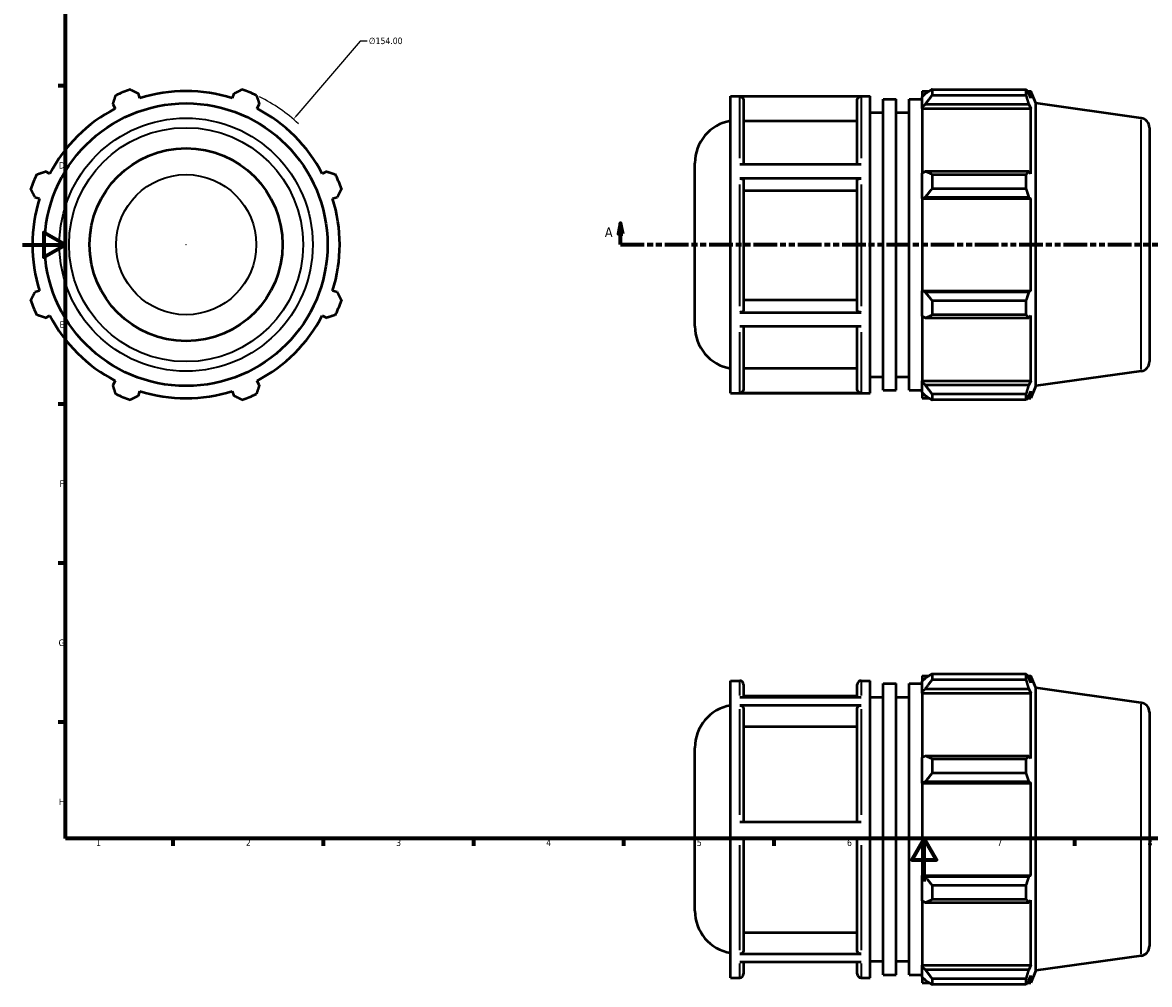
# Model space of a CAD drawing. Header units: millimetres. Extents: x -26 to 892, y -48 to 703.
# Tile 1 of 3: x 0 to 526, y -48 to 401. Entities that reach past the tile are written whole.
import ezdxf

# ---------------------------------------------------------------- set-up
doc = ezdxf.new("R2010")
doc.units = ezdxf.units.MM
doc.linetypes.add('DOUBLE_DASH_CHAIN', pattern=[1.2403, 0.6614, -0.0827, 0.1654, -0.0827, 0.1654, -0.0827])
for name, color, linetype, lineweight in [('Border (ANSI)', 7, 'Continuous', 70), ('Dimension (ANSI)', 7, 'Continuous', 25), ('Section Line (ANSI)', 7, 'DOUBLE_DASH_CHAIN', 70), ('Visible (ANSI)', 7, 'Continuous', 50), ('Visible Narrow (ANSI)', 7, 'Continuous', 35)]:
    doc.layers.add(name, color=color, linetype=linetype, lineweight=lineweight)
doc.styles.add('Label Text (ANSI)', font='tahoma.ttf')
doc.styles.add('Note Text (ANSI)', font='tahoma.ttf')
doc.dimstyles.new('Default - mm (ANSI)', dxfattribs={"dimtxt": 3.048, "dimasz": 2.5, "dimexe": 3.175, "dimexo": 1.6002, "dimgap": 0.8, "dimtad": 0, "dimtoh": 1, "dimrnd": 1e-08, "dimzin": 4, "dimdsep": 46, "dimtxsty": 'Note Text (ANSI)', "dimcen": 0.09, "dimdle": 10, "dimclrd": 256, "dimclre": 256, "dimclrt": 256, "dimadec": 1, "dimazin": 1, "dimtfac": 1, "dimtofl": 0, "dimtmove": 0, "dimatfit": 3, "dimfxl": 1, "dimtolj": 1, "dimtzin": 4, "dimlwd": -1, "dimlwe": -1, "dimarcsym": 0})

# ---------------------------------------------------------------- blocks, each defined once
blk = doc.blocks.new('Borders Default Border')
at = {"layer": 'Border (ANSI)'}
for p, q in [((20, 371.25), (16.55, 371.25)), ((20, 222.75), (16.55, 222.75)), ((20, 148.5), (16.55, 148.5)), ((20, 74.25), (16.55, 74.25)), ((70.08, 20), (70.08, 16.55)), ((140.17, 20), (140.17, 16.55)), ((210.25, 20), (210.25, 16.55)), ((280.33, 20), (280.33, 16.55)), ((350.42, 20), (350.42, 16.55)), ((490.58, 20), (490.58, 16.55))]:
    blk.add_line(p, q, dxfattribs=at)
at = {"layer": 'Border (ANSI)', "flags": 128}
for points in [[(20, 20), (20, 574), (821, 574), (821, 20), (20, 20)], [(0, 297), (20, 297), (10, 302.77), (10, 291.23), (20, 297)], [(420.5, 0), (420.5, 20), (414.73, 10), (426.27, 10), (420.5, 20)]]:
    blk.add_lwpolyline(points, dxfattribs=at)
at = {"layer": 'Border (ANSI)', "char_height": 3.05, "attachment_point": 7, "style": 'Note Text (ANSI)'}
for s, insert in [('D', (16.96, 332.6)), ('E', (17.21, 258.35)), ('F', (17.29, 184.1)), ('G', (16.81, 109.79)), ('H', (16.97, 35.6)), ('1', (34.35, 16.55)), ('2', (104.2, 16.55)), ('3', (174.26, 16.49)), ('4', (244.23, 16.55)), ('5', (314.48, 16.49)), ('6', (384.49, 16.49)), ('7', (454.6, 16.55)), ('8', (524.63, 16.48))]:
    blk.add_mtext(s, dxfattribs=dict(at, insert=insert))
blk = doc.blocks.new('2dTransSection0')
at = {"layer": 'Section Line (ANSI)', "linetype": 'Continuous'}
for p, q in [((278.88, 307.11), (277.88, 302.11)), ((278.88, 302.11), (278.88, 307.11)), ((279.88, 302.11), (278.88, 307.11)), ((579.18, 307.11), (578.18, 302.11)), ((579.18, 302.11), (579.18, 307.11)), ((580.18, 302.11), (579.18, 307.11)), ((277.88, 302.11), (279.88, 302.11)), ((278.88, 297.11), (278.88, 302.11)), ((578.18, 302.11), (580.18, 302.11)), ((579.18, 297.11), (579.18, 302.11)), ((278.88, 297.11), (289.94, 297.11)), ((568.12, 297.11), (579.18, 297.11))]:
    blk.add_line(p, q, dxfattribs=at)
at = {"layer": 'Section Line (ANSI)', "linetype": 'DOUBLE_DASH_CHAIN', "ltscale": 16.657326}
blk.add_line((278.88, 297.11), (579.18, 297.11), dxfattribs=at)
at = {"layer": 'Section Line (ANSI)', "linetype": 'Continuous', "flags": 128}
for points in [[(279.88, 302.11), (278.88, 307.11), (277.88, 302.11), (279.88, 302.11)], [(580.18, 302.11), (579.18, 307.11), (578.18, 302.11), (580.18, 302.11)]]:
    blk.add_lwpolyline(points, dxfattribs=at)
at = {"layer": 'Section Line (ANSI)'}
for points in [[(279.88, 302.11), (278.88, 307.11), (277.88, 302.11), (279.88, 302.11)], [(580.18, 302.11), (579.18, 307.11), (578.18, 302.11), (580.18, 302.11)]]:
    blk.add_solid(points, dxfattribs=at)
at = {"layer": 'Section Line (ANSI)', "char_height": 4.57, "attachment_point": 7, "style": 'Label Text (ANSI)'}
for insert in [(271.52, 300.61), (582.65, 300.61)]:
    blk.add_mtext('A', dxfattribs=dict(at, insert=insert))
blk = doc.blocks.new('*D10')
at = {"layer": 'Defpoints', "color": 0, "transparency": 16777216}
for p in [(126.31, 355.64), (26.25, 238.57)]:
    blk.add_point(p, dxfattribs=at)
at = {"layer": 'Dimension (ANSI)', "transparency": 16777216}
for p, q in [((157.48, 392.11), (127.93, 357.54)), ((160.7, 392.11), (157.48, 392.11)), ((76.19, 297.11), (76.37, 297.11)), ((76.28, 297.02), (76.28, 297.2))]:
    blk.add_line(p, q, dxfattribs=at)
blk.add_arc((76.28, 297.11), 77, 47.118, 63.6013, dxfattribs=at)
blk.add_solid([(127.62, 357.81), (128.25, 357.27), (126.31, 355.64)], dxfattribs=at)
at = {"layer": 'Dimension (ANSI)', "transparency": 16777216, "insert": (161.5, 393.75), "char_height": 3.048, "attachment_point": 1, "style": 'Note Text (ANSI)'}
blk.add_mtext('\\A1;∅154.00', dxfattribs=at)

msp = doc.modelspace()

# ---------------------------------------------------------------- linework, layer by layer
at = {"layer": 'Visible (ANSI)'}
for p, q in [((419.531, 368.718), (419.531, 366.138)), ((419.531, 368.718), (422.809, 368.718)), ((424.151, 369.56), (424.151, 366.775)), ((424.151, 369.56), (468.066, 369.56)), ((468.066, 366.775), (468.066, 369.56)), ((468.608, 368.718), (470.244, 368.718)), ((472.531, 363.057), (470.244, 368.718)), ((470.244, 365.404), (470.244, 368.718)), ((42.148, 362.676), (43.215, 360.627)), ((54.747, 365.404), (54.053, 367.607)), ((98.509, 367.607), (97.814, 365.404)), ((109.347, 360.627), (110.413, 362.676)), ((330.188, 227.808), (330.188, 366.408)), ((330.188, 366.408), (395.303, 366.408)), ((391.046, 366.28), (334.446, 366.28)), ((336.246, 364.477), (336.246, 334.734)), ((389.246, 334.734), (389.246, 364.477)), ((395.303, 227.808), (395.303, 366.408)), ((401.36, 229.194), (401.36, 365.022)), ((401.36, 365.022), (407.417, 365.022)), ((407.417, 229.194), (407.417, 365.022)), ((413.474, 229.194), (413.474, 365.022)), ((413.474, 365.022), (419.531, 365.022)), ((421.071, 367.607), (419.531, 366.138)), ((419.531, 361.31), (419.531, 366.138)), ((419.531, 361.31), (421.071, 362.676)), ((421.071, 362.676), (469.311, 362.676)), ((468.066, 366.775), (424.151, 366.775)), ((470.244, 365.404), (469.311, 367.607)), ((469.311, 362.676), (470.244, 360.627)), ((472.531, 231.159), (472.531, 363.057)), ((521.657, 356.153), (472.531, 363.057)), ((395.303, 358.708), (401.36, 358.708)), ((407.417, 358.708), (413.474, 358.708)), ((419.531, 360.627), (419.531, 361.31)), ((419.531, 360.627), (419.531, 330.53)), ((419.531, 360.627), (470.244, 360.627)), ((470.244, 330.174), (470.244, 360.627)), ((389.246, 354.704), (336.246, 354.704)), ((525.531, 351.696), (525.531, 242.52)), ((12.762, 330.174), (10.713, 331.241)), ((141.849, 331.241), (139.8, 330.174)), ((313.531, 259.094), (313.531, 335.123)), ((334.446, 334.734), (391.046, 334.734)), ((421.071, 331.241), (419.531, 330.53)), ((469.311, 331.241), (421.071, 331.241)), ((470.244, 330.174), (469.311, 331.241)), ((391.046, 328.046), (334.446, 328.046)), ((336.246, 327.144), (336.246, 266.423)), ((389.246, 266.423), (389.246, 327.144)), ((419.531, 318.873), (419.531, 330.53)), ((424.151, 329.903), (424.151, 323.181)), ((424.151, 329.903), (468.066, 329.903)), ((468.066, 323.181), (468.066, 329.903)), ((389.246, 322.258), (336.246, 322.258)), ((468.066, 323.181), (424.151, 323.181)), ((5.782, 319.336), (7.985, 318.642)), ((144.576, 318.642), (146.779, 319.336)), ((419.531, 318.873), (421.071, 319.336)), ((419.531, 318.642), (419.531, 318.873)), ((419.531, 318.642), (419.531, 275.575)), ((419.531, 318.642), (470.244, 318.642)), ((421.071, 319.336), (469.311, 319.336)), ((469.311, 319.336), (470.244, 318.642)), ((470.244, 275.575), (470.244, 318.642)), ((7.985, 275.575), (5.782, 274.88)), ((146.779, 274.88), (144.576, 275.575)), ((419.531, 275.343), (419.531, 275.575)), ((419.531, 275.575), (470.244, 275.575)), ((421.071, 274.88), (419.531, 275.343)), ((419.531, 263.687), (419.531, 275.343)), ((469.311, 274.88), (421.071, 274.88)), ((470.244, 275.575), (469.311, 274.88)), ((336.246, 271.306), (389.246, 271.306)), ((424.151, 271.035), (424.151, 264.313)), ((424.151, 271.035), (468.066, 271.035)), ((468.066, 264.313), (468.066, 271.035)), ((10.713, 262.976), (12.762, 264.042)), ((139.8, 264.042), (141.849, 262.976)), ((334.446, 265.522), (391.046, 265.522)), ((419.531, 263.687), (421.071, 262.976)), ((419.531, 263.687), (419.531, 233.589)), ((421.071, 262.976), (469.311, 262.976)), ((468.066, 264.313), (424.151, 264.313)), ((469.311, 262.976), (470.244, 264.042)), ((470.244, 233.589), (470.244, 264.042)), ((391.046, 258.874), (334.446, 258.874)), ((336.246, 258.874), (336.246, 229.698)), ((389.246, 229.698), (389.246, 258.874)), ((336.246, 239.464), (389.246, 239.464)), ((521.657, 238.064), (472.531, 231.159)), ((43.215, 233.589), (42.148, 231.54)), ((110.413, 231.54), (109.347, 233.589)), ((395.303, 235.508), (401.36, 235.508)), ((407.417, 235.508), (413.474, 235.508)), ((419.531, 232.906), (419.531, 233.589)), ((419.531, 233.589), (470.244, 233.589)), ((419.531, 228.078), (419.531, 232.906)), ((421.071, 231.54), (419.531, 232.906)), ((469.311, 231.54), (421.071, 231.54)), ((470.244, 233.589), (469.311, 231.54)), ((54.053, 226.609), (54.747, 228.812)), ((97.814, 228.812), (98.509, 226.609)), ((330.188, 227.808), (395.303, 227.808)), ((334.446, 227.896), (391.046, 227.896)), ((401.36, 229.194), (407.417, 229.194)), ((413.474, 229.194), (419.531, 229.194)), ((419.531, 228.078), (421.071, 226.609)), ((419.531, 228.078), (419.531, 225.498)), ((424.151, 227.441), (424.151, 224.657)), ((424.151, 227.441), (468.066, 227.441)), ((468.066, 224.657), (468.066, 227.441)), ((469.311, 226.609), (470.244, 228.812)), ((472.531, 231.159), (470.244, 225.498)), ((470.244, 225.498), (470.244, 228.812)), ((419.531, 225.498), (422.809, 225.498)), ((468.066, 224.657), (424.151, 224.657)), ((468.608, 225.498), (470.244, 225.498)), ((419.531, 95.958), (419.531, 93.378)), ((419.531, 95.958), (422.809, 95.958)), ((421.071, 94.847), (419.531, 93.378)), ((424.151, 96.799), (424.151, 94.015)), ((424.151, 96.799), (468.066, 96.799)), ((468.066, 94.015), (468.066, 96.799)), ((468.608, 95.958), (470.244, 95.958)), ((470.244, 92.644), (469.311, 94.847)), ((472.531, 90.297), (470.244, 95.958)), ((470.244, 92.644), (470.244, 95.958)), ((330.188, -44.952), (330.188, 93.648)), ((330.188, 93.648), (334.446, 93.648)), ((336.246, 91.848), (336.246, 86.031)), ((389.246, 86.031), (389.246, 91.848)), ((391.046, 93.648), (395.303, 93.648)), ((395.303, -44.952), (395.303, 93.648)), ((401.36, -43.566), (401.36, 92.262)), ((401.36, 92.262), (407.417, 92.262)), ((407.417, -43.566), (407.417, 92.262)), ((413.474, -43.566), (413.474, 92.262)), ((413.474, 92.262), (419.531, 92.262)), ((419.531, 88.55), (419.531, 93.378)), ((419.531, 88.55), (421.071, 89.916)), ((421.071, 89.916), (469.311, 89.916)), ((468.066, 94.015), (424.151, 94.015)), ((469.311, 89.916), (470.244, 87.867)), ((472.531, -41.601), (472.531, 90.297)), ((521.657, 83.392), (472.531, 90.297)), ((334.446, 86.031), (391.046, 86.031)), ((389.246, 86.359), (336.246, 86.359)), ((395.303, 85.948), (401.36, 85.948)), ((407.417, 85.948), (413.474, 85.948)), ((419.531, 87.867), (419.531, 88.55)), ((419.531, 87.867), (419.531, 57.769)), ((419.531, 87.867), (470.244, 87.867)), ((470.244, 57.414), (470.244, 87.867)), ((391.046, 82.146), (334.446, 82.146)), ((336.246, 80.584), (336.246, 27.835)), ((389.246, 27.835), (389.246, 80.584)), ((525.531, 78.936), (525.531, -30.24)), ((389.246, 72.121), (336.246, 72.121)), ((313.531, -13.666), (313.531, 62.362)), ((421.071, 58.48), (419.531, 57.769)), ((469.311, 58.48), (421.071, 58.48)), ((470.244, 57.414), (469.311, 58.48)), ((419.531, 46.113), (419.531, 57.769)), ((424.151, 57.143), (424.151, 50.421)), ((424.151, 57.143), (468.066, 57.143)), ((468.066, 50.421), (468.066, 57.143)), ((468.066, 50.421), (424.151, 50.421)), ((419.531, 46.113), (421.071, 46.576)), ((419.531, 45.882), (419.531, 46.113)), ((419.531, 45.882), (419.531, 2.814)), ((419.531, 45.882), (470.244, 45.882)), ((421.071, 46.576), (469.311, 46.576)), ((469.311, 46.576), (470.244, 45.882)), ((470.244, 2.814), (470.244, 45.882)), ((334.446, 27.835), (391.046, 27.835)), ((391.046, 20.135), (334.446, 20.135)), ((336.246, 20.135), (336.246, -32.287)), ((389.246, -32.287), (389.246, 20.135)), ((419.531, 2.583), (419.531, 2.814)), ((419.531, 2.814), (470.244, 2.814)), ((419.531, -9.073), (419.531, 2.583)), ((421.071, 2.12), (419.531, 2.583)), ((469.311, 2.12), (421.071, 2.12)), ((470.244, 2.814), (469.311, 2.12)), ((424.151, -1.725), (424.151, -8.447)), ((424.151, -1.725), (468.066, -1.725)), ((468.066, -8.447), (468.066, -1.725)), ((419.531, -9.073), (419.531, -39.171)), ((419.531, -9.073), (421.071, -9.784)), ((421.071, -9.784), (469.311, -9.784)), ((468.066, -8.447), (424.151, -8.447)), ((469.311, -9.784), (470.244, -8.718)), ((470.244, -39.171), (470.244, -8.718)), ((336.246, -23.83), (389.246, -23.83)), ((334.446, -33.848), (391.046, -33.848)), ((521.657, -34.696), (472.531, -41.601)), ((391.046, -37.663), (334.446, -37.663)), ((336.246, -37.663), (336.246, -43.152)), ((389.246, -43.152), (389.246, -37.663)), ((395.303, -37.252), (401.36, -37.252)), ((407.417, -37.252), (413.474, -37.252)), ((419.531, -39.854), (419.531, -39.171)), ((419.531, -39.171), (470.244, -39.171)), ((419.531, -44.682), (419.531, -39.854)), ((421.071, -41.22), (419.531, -39.854)), ((469.311, -41.22), (421.071, -41.22)), ((470.244, -39.171), (469.311, -41.22)), ((472.531, -41.601), (470.244, -47.262)), ((330.188, -44.952), (334.446, -44.952)), ((391.046, -44.952), (395.303, -44.952)), ((401.36, -43.566), (407.417, -43.566)), ((413.474, -43.566), (419.531, -43.566)), ((419.531, -44.682), (419.531, -47.262)), ((419.531, -44.682), (421.071, -46.151)), ((419.531, -47.262), (422.809, -47.262)), ((424.151, -45.319), (424.151, -48.103)), ((424.151, -45.319), (468.066, -45.319)), ((468.066, -48.103), (468.066, -45.319)), ((468.608, -47.262), (470.244, -47.262)), ((469.311, -46.151), (470.244, -43.948)), ((470.244, -47.262), (470.244, -43.948)), ((468.066, -48.103), (424.151, -48.103))]:
    msp.add_line(p, q, dxfattribs=at)
for radius in [65.949, 45]:
    msp.add_circle((76.281, 297.108), radius, dxfattribs=at)
for centre, radius, start, end in [((76.281, 297.108), 77, 109.79198, 115.20802), ((76.281, 297.108), 71.61, 72.5, 107.5), ((76.281, 297.108), 77, 64.79198, 70.20802), ((76.281, 297.108), 71.61, 117.5, 152.5), ((76.281, 297.108), 71.61, 27.5, 62.5), ((333.551, 335.123), 20.02, 99.6701, 180), ((521.031, 351.696), 4.5, 0, 82), ((76.281, 297.108), 77, 154.79198, 160.20802), ((76.281, 297.108), 77, 19.79198, 25.20802), ((76.281, 297.108), 71.61, 162.5, 197.5), ((76.281, 297.108), 71.61, 342.5, 17.5), ((76.281, 297.108), 77, 199.79198, 205.20802), ((76.281, 297.108), 77, 334.79198, 340.20802), ((76.281, 297.108), 71.61, 207.5, 242.5), ((76.281, 297.108), 71.61, 297.5, 332.5), ((333.551, 259.094), 20.02, 180, 260.3299), ((521.031, 242.52), 4.5, 278, 0), ((76.281, 297.108), 77, 244.79198, 250.20802), ((76.281, 297.108), 71.61, 252.5, 287.5), ((76.281, 297.108), 77, 289.79198, 295.20802), ((334.446, 91.848), 1.8, 0, 90), ((391.046, 91.848), 1.8, 90, 180), ((333.551, 62.362), 20.02, 99.6701, 180), ((521.031, 78.936), 4.5, 0, 82), ((333.551, -13.666), 20.02, 180, 260.3299), ((521.031, -30.24), 4.5, 278, 0), ((334.446, -43.152), 1.8, 270, 0), ((391.046, -43.152), 1.8, 180, 270)]:
    msp.add_arc(centre, radius, start, end, dxfattribs=at)
for points, weights in [([(50.208, 369.56), (52.17, 368.563), (54.053, 367.607)], [1, 1.00166000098, 1.00250371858]), ([(98.509, 367.607), (100.392, 368.563), (102.353, 369.56)], [1.00250371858, 1.00166000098, 1]), ([(424.151, 369.56), (422.55, 368.563), (421.071, 367.607)], [1.01219646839, 1.00882672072, 1.00464740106]), ([(468.066, 369.56), (468.713, 368.563), (469.311, 367.607)], [1, 1.00166000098, 1.00250371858]), ([(42.148, 362.676), (42.803, 364.684), (43.486, 366.775)], [1.00250371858, 1.00166000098, 1]), ([(109.075, 366.775), (109.758, 364.684), (110.413, 362.676)], [1, 1.00166000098, 1.00250371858]), ([(421.071, 362.676), (422.55, 364.684), (424.151, 366.775)], [1.00464740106, 1.00882672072, 1.01219646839]), ([(469.311, 362.676), (468.713, 364.684), (468.066, 366.775)], [1.00250371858, 1.00166000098, 1]), ([(6.614, 329.903), (8.705, 330.585), (10.713, 331.241)], [1, 1.00166000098, 1.00250371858]), ([(141.849, 331.241), (143.856, 330.585), (145.948, 329.903)], [1.00250371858, 1.00166000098, 1]), ([(424.151, 329.903), (422.55, 330.585), (421.071, 331.241)], [1.01219646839, 1.00882672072, 1.00464740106]), ([(468.066, 329.903), (468.713, 330.585), (469.311, 331.241)], [1, 1.00166000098, 1.00250371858]), ([(5.782, 319.336), (4.826, 321.219), (3.829, 323.181)], [1.00250371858, 1.00166000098, 1]), ([(148.732, 323.181), (147.736, 321.219), (146.779, 319.336)], [1, 1.00166000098, 1.00250371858]), ([(421.071, 319.336), (422.55, 321.219), (424.151, 323.181)], [1.00464740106, 1.00882672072, 1.01219646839]), ([(469.311, 319.336), (468.713, 321.219), (468.066, 323.181)], [1.00250371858, 1.00166000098, 1]), ([(3.829, 271.035), (4.826, 272.997), (5.782, 274.88)], [1, 1.00166000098, 1.00250371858]), ([(146.779, 274.88), (147.736, 272.997), (148.732, 271.035)], [1.00250371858, 1.00166000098, 1]), ([(424.151, 271.035), (422.55, 272.997), (421.071, 274.88)], [1.01219646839, 1.00882672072, 1.00464740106]), ([(468.066, 271.035), (468.713, 272.997), (469.311, 274.88)], [1, 1.00166000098, 1.00250371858]), ([(10.713, 262.976), (8.705, 263.631), (6.614, 264.313)], [1.00250371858, 1.00166000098, 1]), ([(145.948, 264.313), (143.856, 263.631), (141.849, 262.976)], [1, 1.00166000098, 1.00250371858]), ([(421.071, 262.976), (422.55, 263.631), (424.151, 264.313)], [1.00464740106, 1.00882672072, 1.01219646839]), ([(469.311, 262.976), (468.713, 263.631), (468.066, 264.313)], [1.00250371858, 1.00166000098, 1]), ([(43.486, 227.441), (42.803, 229.533), (42.148, 231.54)], [1, 1.00166000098, 1.00250371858]), ([(110.413, 231.54), (109.758, 229.533), (109.075, 227.441)], [1.00250371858, 1.00166000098, 1]), ([(424.151, 227.441), (422.55, 229.533), (421.071, 231.54)], [1.01219646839, 1.00882672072, 1.00464740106]), ([(468.066, 227.441), (468.713, 229.533), (469.311, 231.54)], [1, 1.00166000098, 1.00250371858]), ([(54.053, 226.609), (52.17, 225.653), (50.208, 224.657)], [1.00250371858, 1.00166000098, 1]), ([(102.353, 224.657), (100.392, 225.653), (98.509, 226.609)], [1, 1.00166000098, 1.00250371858]), ([(421.071, 226.609), (422.55, 225.653), (424.151, 224.657)], [1.00464740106, 1.00882672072, 1.01219646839]), ([(469.311, 226.609), (468.713, 225.653), (468.066, 224.657)], [1.00250371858, 1.00166000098, 1]), ([(424.151, 96.799), (422.55, 95.803), (421.071, 94.847)], [1.01219646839, 1.00882672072, 1.00464740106]), ([(468.066, 96.799), (468.713, 95.803), (469.311, 94.847)], [1, 1.00166000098, 1.00250371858]), ([(421.071, 89.916), (422.55, 91.924), (424.151, 94.015)], [1.00464740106, 1.00882672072, 1.01219646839]), ([(469.311, 89.916), (468.713, 91.924), (468.066, 94.015)], [1.00250371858, 1.00166000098, 1]), ([(424.151, 57.143), (422.55, 57.825), (421.071, 58.48)], [1.01219646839, 1.00882672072, 1.00464740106]), ([(468.066, 57.143), (468.713, 57.825), (469.311, 58.48)], [1, 1.00166000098, 1.00250371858]), ([(421.071, 46.576), (422.55, 48.459), (424.151, 50.421)], [1.00464740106, 1.00882672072, 1.01219646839]), ([(469.311, 46.576), (468.713, 48.459), (468.066, 50.421)], [1.00250371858, 1.00166000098, 1]), ([(424.151, -1.725), (422.55, 0.237), (421.071, 2.12)], [1.01219646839, 1.00882672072, 1.00464740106]), ([(468.066, -1.725), (468.713, 0.237), (469.311, 2.12)], [1, 1.00166000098, 1.00250371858]), ([(421.071, -9.784), (422.55, -9.129), (424.151, -8.447)], [1.00464740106, 1.00882672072, 1.01219646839]), ([(469.311, -9.784), (468.713, -9.129), (468.066, -8.447)], [1.00250371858, 1.00166000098, 1]), ([(424.151, -45.319), (422.55, -43.228), (421.071, -41.22)], [1.01219646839, 1.00882672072, 1.00464740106]), ([(468.066, -45.319), (468.713, -43.228), (469.311, -41.22)], [1, 1.00166000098, 1.00250371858]), ([(421.071, -46.151), (422.55, -47.107), (424.151, -48.103)], [1.00464740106, 1.00882672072, 1.01219646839]), ([(469.311, -46.151), (468.713, -47.107), (468.066, -48.103)], [1.00250371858, 1.00166000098, 1])]:
    msp.add_rational_spline(points, weights, degree=2, dxfattribs=at)
for points, knots in [([(334.446, 366.28), (334.668, 366.28), (334.929, 366.228), (335.34, 366.058), (335.561, 365.909), (335.875, 365.594), (336.023, 365.372), (336.193, 364.961), (336.246, 364.699), (336.246, 364.477)], [0, 0, 0, 0, 0.06663529, 0.06663529, 0.13333372, 0.13333372, 0.20004653, 0.20004653, 0.26682788, 0.26682788, 0.26682788, 0.26682788]), ([(389.246, 364.477), (389.246, 364.699), (389.298, 364.961), (389.468, 365.373), (389.616, 365.595), (389.93, 365.909), (390.152, 366.058), (390.562, 366.228), (390.823, 366.28), (391.046, 366.28)], [0.80050731, 0.80050731, 0.80050731, 0.80050731, 0.86732076, 0.86732076, 0.93406558, 0.93406558, 1.00073191, 1.00073191, 1.06733519, 1.06733519, 1.06733519, 1.06733519]), ([(334.446, 328.046), (334.668, 328.046), (334.929, 328.02), (335.34, 327.935), (335.561, 327.86), (335.875, 327.703), (336.023, 327.592), (336.193, 327.386), (336.246, 327.255), (336.246, 327.144)], [0, 0, 0, 0, 0.06663529, 0.06663529, 0.13333372, 0.13333372, 0.20004653, 0.20004653, 0.26682788, 0.26682788, 0.26682788, 0.26682788]), ([(389.246, 327.144), (389.246, 327.255), (389.298, 327.387), (389.468, 327.592), (389.616, 327.703), (389.93, 327.861), (390.152, 327.935), (390.562, 328.02), (390.823, 328.046), (391.046, 328.046)], [0.80050731, 0.80050731, 0.80050731, 0.80050731, 0.86732076, 0.86732076, 0.93406558, 0.93406558, 1.00073191, 1.00073191, 1.06733519, 1.06733519, 1.06733519, 1.06733519]), ([(336.246, 266.423), (336.246, 266.312), (336.193, 266.181), (336.023, 265.976), (335.875, 265.865), (335.561, 265.708), (335.34, 265.633), (334.929, 265.548), (334.668, 265.522), (334.446, 265.522)], [0.80025896, 0.80025896, 0.80025896, 0.80025896, 0.86699679, 0.86699679, 0.93368768, 0.93368768, 1.00036873, 1.00036873, 1.06700655, 1.06700655, 1.06700655, 1.06700655]), ([(391.046, 265.522), (390.823, 265.522), (390.562, 265.548), (390.152, 265.633), (389.93, 265.707), (389.616, 265.865), (389.468, 265.976), (389.298, 266.181), (389.246, 266.312), (389.246, 266.423)], [0, 0, 0, 0, 0.06661589, 0.06661589, 0.13327497, 0.13327497, 0.19998779, 0.19998779, 0.26674759, 0.26674759, 0.26674759, 0.26674759]), ([(336.246, 229.698), (336.246, 229.476), (336.193, 229.214), (336.023, 228.803), (335.875, 228.581), (335.561, 228.267), (335.34, 228.118), (334.929, 227.948), (334.668, 227.896), (334.446, 227.896)], [0.80025896, 0.80025896, 0.80025896, 0.80025896, 0.86699679, 0.86699679, 0.93368768, 0.93368768, 1.00036873, 1.00036873, 1.06700655, 1.06700655, 1.06700655, 1.06700655]), ([(391.046, 227.896), (390.823, 227.896), (390.562, 227.948), (390.152, 228.118), (389.93, 228.266), (389.616, 228.581), (389.468, 228.803), (389.298, 229.214), (389.246, 229.476), (389.246, 229.698)], [0, 0, 0, 0, 0.06661589, 0.06661589, 0.13327497, 0.13327497, 0.19998779, 0.19998779, 0.26674759, 0.26674759, 0.26674759, 0.26674759]), ([(334.446, 82.146), (334.668, 82.146), (334.929, 82.101), (335.34, 81.954), (335.561, 81.825), (335.875, 81.553), (336.023, 81.36), (336.193, 81.004), (336.246, 80.777), (336.246, 80.584)], [0, 0, 0, 0, 0.06663529, 0.06663529, 0.13333372, 0.13333372, 0.20004653, 0.20004653, 0.26682788, 0.26682788, 0.26682788, 0.26682788]), ([(389.246, 80.584), (389.246, 80.777), (389.298, 81.004), (389.468, 81.361), (389.616, 81.553), (389.93, 81.825), (390.152, 81.954), (390.562, 82.101), (390.823, 82.146), (391.046, 82.146)], [0.80050731, 0.80050731, 0.80050731, 0.80050731, 0.86732076, 0.86732076, 0.93406558, 0.93406558, 1.00073191, 1.00073191, 1.06733519, 1.06733519, 1.06733519, 1.06733519]), ([(336.246, -32.287), (336.246, -32.48), (336.193, -32.706), (336.023, -33.062), (335.875, -33.254), (335.561, -33.527), (335.34, -33.655), (334.929, -33.803), (334.668, -33.848), (334.446, -33.848)], [0.80025896, 0.80025896, 0.80025896, 0.80025896, 0.86699679, 0.86699679, 0.93368768, 0.93368768, 1.00036873, 1.00036873, 1.06700655, 1.06700655, 1.06700655, 1.06700655]), ([(391.046, -33.848), (390.823, -33.848), (390.562, -33.803), (390.152, -33.655), (389.93, -33.527), (389.616, -33.255), (389.468, -33.062), (389.298, -32.706), (389.246, -32.48), (389.246, -32.287)], [0, 0, 0, 0, 0.06661589, 0.06661589, 0.13327497, 0.13327497, 0.19998779, 0.19998779, 0.26674759, 0.26674759, 0.26674759, 0.26674759])]:
    msp.add_open_spline(points, degree=3, knots=knots, dxfattribs=at)
at = {"layer": 'Visible Narrow (ANSI)'}
for p, q in [((334.446, 337.416), (334.446, 366.007)), ((391.046, 366.007), (391.046, 337.416)), ((521.657, 238.791), (521.657, 355.426)), ((334.446, 268.443), (334.446, 325.111)), ((391.046, 325.111), (391.046, 268.443)), ((334.446, 228.135), (334.446, 256.212)), ((391.046, 256.212), (391.046, 228.135)), ((334.446, 86.761), (334.446, 93.629)), ((391.046, 93.629), (391.046, 86.761)), ((334.446, 31.07), (334.446, 80.294)), ((391.046, 80.294), (391.046, 31.07)), ((521.657, -33.969), (521.657, 82.665)), ((334.446, -32.024), (334.446, 16.904)), ((391.046, 16.904), (391.046, -32.024)), ((334.446, -44.933), (334.446, -38.362)), ((391.046, -38.362), (391.046, -44.933))]:
    msp.add_line(p, q, dxfattribs=at)
for radius in [59.044, 54.588, 32.68]:
    msp.add_circle((76.281, 297.108), radius, dxfattribs=at)

# ---------------------------------------------------------------- block references
msp.add_blockref('Borders Default Border', (0, 0))
at = {"layer": 'Section Line (ANSI)'}
msp.add_blockref('2dTransSection0', (0, 0), dxfattribs=at)

# ---------------------------------------------------------------- dimensions: what is measured, and where the dimension line sits
at = {"layer": 'Dimension (ANSI)'}
dim = msp.add_diameter_dim_2p(p1=(26.253, 238.574), p2=(126.308, 355.642), dimstyle='Default - mm (ANSI)', override={"dimtih": 1, "dimdec": 2, "dimlfac": 1, "dimtp": 0, "dimtm": 0, "dimtdec": 2}, dxfattribs=at)
dim.commit()
dim.dimension.update_dxf_attribs({"geometry": '*D10', "text_midpoint": (169.339, 392.113), "dimtype": 163})

doc.saveas('drawing.dxf')
